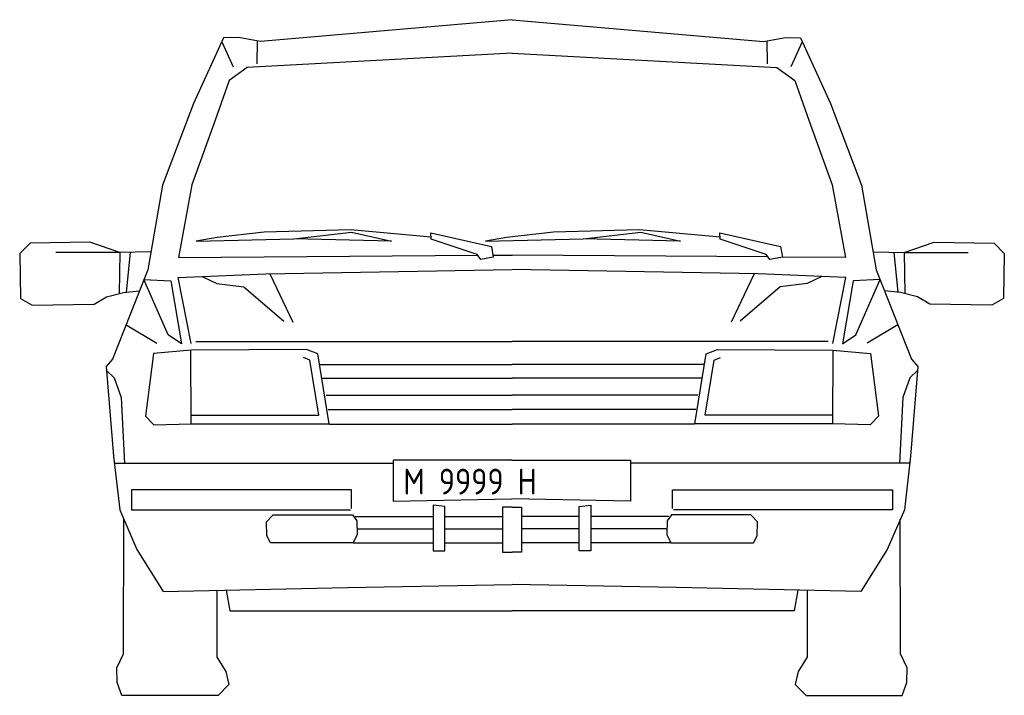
# Model space of a CAD drawing. Extents: x 16.12 to 18.15, y -12.77 to -11.38.
import ezdxf

# ---------------------------------------------------------------- set-up
doc = ezdxf.new("R2010")
doc.units = 0
doc.header["$MEASUREMENT"] = 0
doc.layers.get('0').update_dxf_attribs({"linetype": 'CONTINUOUS'})
doc.styles.add('ROMANS', font='ARCHITXT.shx', dxfattribs={"width": 1.5, "height": 0.06})

# ---------------------------------------------------------------- blocks, each defined once
blk = doc.blocks.new('AUTOFRE2')
for p, q in [((0.0386, 0.9129), (0.0369, 0.8279)), ((0.0598, 0.9133), (0.0517, 0.8307)), ((1.6345, 0.9133), (1.6426, 0.8307)), ((1.6557, 0.9129), (1.6574, 0.8279)), ((0.5238, 0.3688), (0.6846, 0.3688)), ((0.7087, 0.3688), (0.8276, 0.3688)), ((0.9856, 0.3688), (0.8667, 0.3688)), ((1.1705, 0.3688), (1.0097, 0.3688)), ((0.5274, 0.3432), (0.6846, 0.3432)), ((0.7087, 0.3432), (0.8276, 0.3432)), ((0.9856, 0.3432), (0.8667, 0.3432)), ((1.1669, 0.3432), (1.0097, 0.3432)), ((0.5199, 0.314), (0.6846, 0.314)), ((0.7087, 0.314), (0.8276, 0.314)), ((0.9856, 0.314), (0.8667, 0.314)), ((1.1744, 0.314), (1.0097, 0.314))]:
    blk.add_line(p, q)
for points in [[(0.8472, 1.3927), (0.3287, 1.3477), (0.2829, 1.3559), (0.2519, 1.3551), (0.1905, 1.2198), (0.1264, 1.0517), (0.096, 0.877), (0.0235, 0.6927), (0.0103, 0.6778), (0.0256, 0.4932), (0.038, 0.3826), (0.0733, 0.3008), (0.1274, 0.2142), (0.5079, 0.2223), (0.8472, 0.2287)], [(0.8472, 1.3927), (1.3657, 1.3477), (1.4114, 1.3559), (1.4424, 1.3551), (1.5038, 1.2198), (1.5679, 1.0517), (1.5984, 0.877), (1.6708, 0.6927), (1.684, 0.6778), (1.6687, 0.4932), (1.6563, 0.3826), (1.621, 0.3008), (1.5669, 0.2142), (1.1864, 0.2223), (0.8472, 0.2287)], [(0.2484, 1.3474), (0.2721, 1.2956)], [(0.3213, 1.349), (0.3207, 1.302)], [(1.373, 1.349), (1.3736, 1.302)], [(1.4459, 1.3474), (1.4222, 1.2956)], [(0.8472, 1.3237), (0.3011, 1.2943), (0.2637, 1.2673), (0.2349, 1.1858), (0.1867, 1.0521), (0.1594, 0.9024), (0.7764, 0.9071)], [(0.8472, 1.3237), (1.3932, 1.2943), (1.4306, 1.2673), (1.4594, 1.1858), (1.5076, 1.0521), (1.5349, 0.9024), (1.4048, 0.9034)], [(0.6801, 0.9445), (0.5141, 0.9595), (0.3363, 0.9547), (0.2393, 0.9438), (0.196, 0.9365), (0.3975, 0.941), (0.5163, 0.9545), (0.5984, 0.9361), (0.3975, 0.941)], [(1.2763, 0.9445), (1.1103, 0.9595), (0.9325, 0.9547), (0.8355, 0.9438), (0.7923, 0.9365), (0.9938, 0.941), (1.1125, 0.9545), (1.1946, 0.9361), (0.9938, 0.941)], [(0.1018, 0.9141), (0.0386, 0.9129), (-0.0233, 0.9343), (-0.1469, 0.9321), (-0.1682, 0.9108), (-0.1666, 0.8182), (-0.1426, 0.8043), (-0.0147, 0.8064), (0.0108, 0.8213), (0.0458, 0.8302), (0.0788, 0.8335)], [(1.5925, 0.9141), (1.6557, 0.9129), (1.7176, 0.9343), (1.8412, 0.9321), (1.8625, 0.9108), (1.8609, 0.8182), (1.8369, 0.8043), (1.709, 0.8064), (1.6835, 0.8213), (1.6485, 0.8302), (1.6155, 0.8335)], [(0.0386, 0.9129), (-0.0939, 0.9129)], [(0.8079, 0.9073), (0.8472, 0.9076)], [(1.3752, 0.9036), (0.8472, 0.9076)], [(1.6557, 0.9129), (1.7882, 0.9129)], [(0.1852, 0.7251), (0.1585, 0.861), (0.3395, 0.8688), (0.8472, 0.8775)], [(1.5091, 0.7251), (1.5358, 0.861), (1.3548, 0.8688), (0.8472, 0.8775)], [(0.2083, 0.8631), (0.2386, 0.8486), (0.2938, 0.8418), (0.3764, 0.7716)], [(0.3478, 0.8689), (0.3951, 0.7689)], [(1.3465, 0.8689), (1.2992, 0.7689)], [(1.486, 0.8631), (1.4557, 0.8486), (1.4005, 0.8418), (1.3179, 0.7716)], [(0.0513, 0.7635), (0.1145, 0.7261)], [(1.643, 0.7635), (1.5798, 0.7261)], [(0.4235, 0.7129), (0.1855, 0.7115), (0.108, 0.7044), (0.0916, 0.5756), (0.1087, 0.5575), (0.1855, 0.5595), (0.1846, 0.7115)], [(0.1855, 0.5595), (0.4698, 0.5595), (0.4465, 0.704), (0.4235, 0.7129)], [(0.1954, 0.7295), (0.8472, 0.7295)], [(1.4989, 0.7295), (0.8472, 0.7295)], [(1.5088, 0.5595), (1.2245, 0.5595), (1.2478, 0.704), (1.2708, 0.7129)], [(1.2708, 0.7129), (1.5088, 0.7115), (1.5863, 0.7044), (1.6027, 0.5756), (1.5856, 0.5575), (1.5088, 0.5595), (1.5097, 0.7115)], [(0.1855, 0.5774), (0.4489, 0.5774), (0.4305, 0.6911), (0.4171, 0.6962)], [(1.5088, 0.5774), (1.2454, 0.5774), (1.2638, 0.6911), (1.2772, 0.6962)], [(0.4501, 0.6819), (0.8472, 0.6819)], [(1.2442, 0.6819), (0.8472, 0.6819)], [(0.0109, 0.6695), (0.0266, 0.6546), (0.041, 0.6136), (0.0479, 0.4781)], [(0.4558, 0.654), (0.8472, 0.654)], [(1.2385, 0.654), (0.8472, 0.654)], [(1.6834, 0.6695), (1.6678, 0.6546), (1.6533, 0.6136), (1.6465, 0.4781)], [(0.4642, 0.619), (0.8472, 0.619)], [(1.2301, 0.619), (0.8472, 0.619)], [(0.4679, 0.5893), (0.8472, 0.5893)], [(1.2264, 0.5893), (0.8472, 0.5893)], [(0.4708, 0.5592), (0.8472, 0.5592)], [(1.2235, 0.5592), (0.8472, 0.5592)], [(0.0272, 0.4787), (0.6018, 0.4787)], [(0.8466, 0.4848), (0.6018, 0.4848), (0.6018, 0.4005), (0.8466, 0.4049)], [(0.8466, 0.4848), (1.0914, 0.4848), (1.0914, 0.4005), (0.8466, 0.4049)], [(1.6671, 0.4787), (1.0914, 0.4787)], [(0.516, 0.3852), (0.516, 0.4234), (0.0626, 0.4234), (0.0626, 0.3821), (0.5139, 0.3821)], [(1.1783, 0.3852), (1.1783, 0.4234), (1.6317, 0.4234), (1.6317, 0.3821), (1.1804, 0.3821)], [(0.8472, 0.3881), (0.8276, 0.3881), (0.8276, 0.2952), (0.8472, 0.2952)], [(0.8472, 0.3881), (0.8667, 0.3881), (0.8667, 0.2952), (0.8472, 0.2952)], [(0.2382, 0.2166), (0.2386, 0.0785), (0.2572, 0.0492), (0.2629, 0.0224), (0.2408, -0.0001), (0.0428, -0.0001), (0.0331, 0.0266), (0.0323, 0.0564), (0.046, 0.0858), (0.0465, 0.3629)], [(1.4561, 0.2166), (1.4557, 0.0785), (1.4371, 0.0492), (1.4314, 0.0224), (1.4535, -0.0001), (1.6515, -0.0001), (1.6612, 0.0266), (1.662, 0.0564), (1.6483, 0.0858), (1.6478, 0.3629)], [(0.2577, 0.217), (0.265, 0.1744), (0.8472, 0.1744)], [(1.4366, 0.217), (1.4293, 0.1744), (0.8472, 0.1744)]]:
    blk.add_lwpolyline(points)
for points in [[(0.7827, 0.8984), (0.7753, 0.9086), (0.6802, 0.9403), (0.6798, 0.9536), (0.8047, 0.925), (0.8086, 0.9033)], [(1.3789, 0.8984), (1.3716, 0.9086), (1.2764, 0.9403), (1.276, 0.9536), (1.401, 0.925), (1.4048, 0.9033)], [(0.0881, 0.8569), (0.1433, 0.8543), (0.1654, 0.7246), (0.138, 0.7433)], [(1.6062, 0.8569), (1.551, 0.8543), (1.5289, 0.7246), (1.5563, 0.7433)], [(0.6846, 0.3918), (0.6846, 0.2977), (0.7087, 0.2977), (0.7087, 0.3893)], [(1.0097, 0.3918), (1.0097, 0.2977), (0.9856, 0.2977), (0.9856, 0.3893)], [(0.3549, 0.3717), (0.5184, 0.3719), (0.527, 0.3597), (0.5278, 0.3317), (0.5199, 0.314), (0.3488, 0.314), (0.3416, 0.3287), (0.3408, 0.3577)], [(1.3394, 0.3717), (1.1759, 0.3719), (1.1673, 0.3597), (1.1666, 0.3317), (1.1744, 0.314), (1.3455, 0.314), (1.3527, 0.3287), (1.3535, 0.3577)]]:
    blk.add_lwpolyline(points, close=True)
at = {"style": 'ROMANS'}
blk.add_text('M 9999 H', height=0.05329, dxfattribs=at).set_placement((0.623, 0.4139))

msp = doc.modelspace()

# ---------------------------------------------------------------- block references
msp.add_blockref('AUTOFRE2', (16.2874, -12.7705))

doc.saveas('drawing.dxf')
